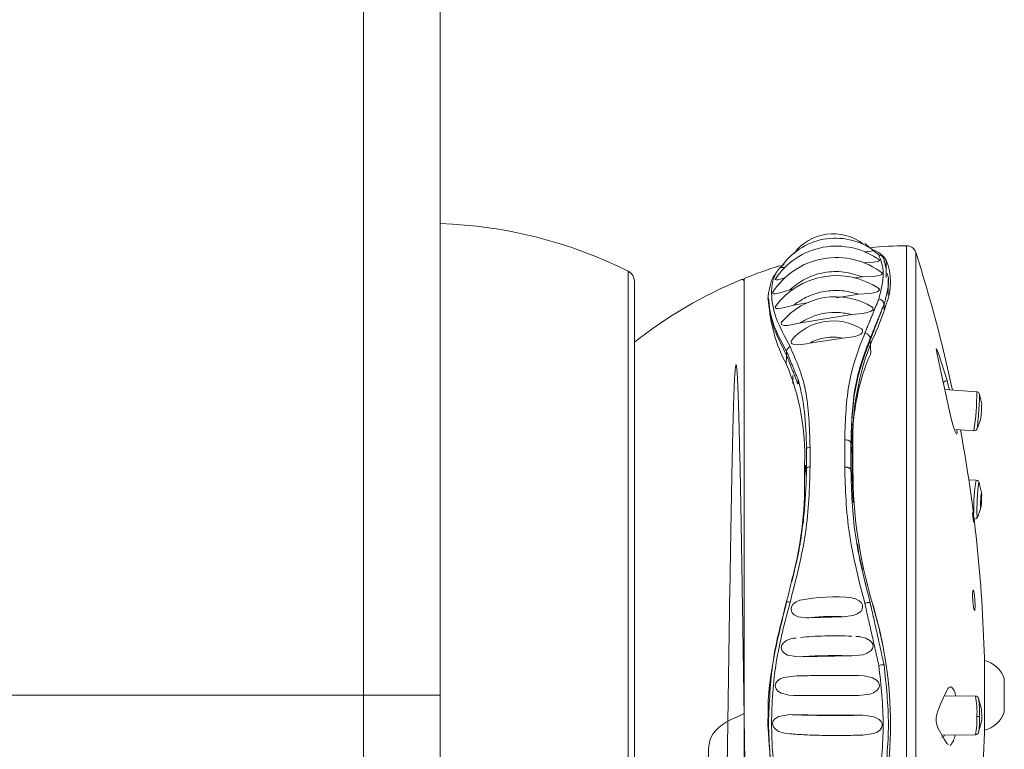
# Model space of a CAD drawing. Header units: millimetres. Extents: x 327.76 to 328.08, y 267.5 to 269.2.
# Tile 1 of 4: x 327.8218 to 327.8848, y 267.8174 to 267.8641. Entities that reach past the tile are written whole.
import ezdxf

# ---------------------------------------------------------------- set-up
doc = ezdxf.new("R2010")
doc.units = ezdxf.units.MM
doc.layers.add('SANINDUSA', color=3, linetype='Continuous')

msp = doc.modelspace()

# ---------------------------------------------------------------- linework, layer by layer
at = {"layer": 'SANINDUSA', "linetype": 'Continuous', "lineweight": 15}
for p, q in [((327.8437740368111, 267.8208682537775), (327.8437740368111, 269.0608682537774)), ((327.8486867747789, 269.0608682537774), (327.8486867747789, 267.8208682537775)), ((327.8785646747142, 267.8496648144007), (327.8785646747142, 267.8189795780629)), ((327.8791454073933, 267.8492477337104), (327.8791454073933, 267.8192158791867)), ((327.8772653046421, 267.8476325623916), (327.8772536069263, 267.848746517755)), ((327.8607299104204, 267.7937108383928), (327.8607299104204, 267.848025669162)), ((327.8611267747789, 267.7943542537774), (327.8611267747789, 267.8473822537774)), ((327.8751623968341, 267.8476073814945), (327.8757601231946, 267.847665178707)), ((327.8773929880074, 267.8465017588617), (327.8773928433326, 267.847551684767)), ((327.8710826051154, 267.8468409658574), (327.8713455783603, 267.8469095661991)), ((327.8740684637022, 267.8463250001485), (327.8754887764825, 267.8465647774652)), ((327.8696982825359, 267.8462004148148), (327.8696982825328, 267.8461960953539)), ((327.8697170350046, 267.8463103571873), (327.8697170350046, 267.8462021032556)), ((327.8697170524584, 267.8460919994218), (327.8697170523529, 267.8459442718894)), ((327.8713430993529, 267.8458649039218), (327.8722749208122, 267.8460222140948)), ((327.8771243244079, 267.8455147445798), (327.8771196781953, 267.8459069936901)), ((327.871766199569, 267.8447303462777), (327.8750562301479, 267.8452565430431)), ((327.8723478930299, 267.8434237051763), (327.8744808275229, 267.8437424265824)), ((327.8762351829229, 267.8436263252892), (327.8762351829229, 267.8437346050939)), ((327.8762808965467, 267.8427861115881), (327.8762353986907, 267.8436224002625)), ((327.8708788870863, 267.8428964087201), (327.8708788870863, 267.842633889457)), ((327.8708770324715, 267.8425783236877), (327.8708606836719, 267.8420885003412)), ((327.8830527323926, 267.8403066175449), (327.8810029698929, 267.8404530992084)), ((327.8833736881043, 267.8395298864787), (327.8832291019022, 267.8401296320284)), ((327.8817139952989, 267.8378959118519), (327.8828745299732, 267.8378129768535)), ((327.881794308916, 267.837640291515), (327.8817847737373, 267.8378908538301)), ((327.8746007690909, 267.8372246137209), (327.8746007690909, 267.8354805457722)), ((327.8721589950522, 267.8356065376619), (327.8721589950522, 267.836487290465)), ((327.8723835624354, 267.8355095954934), (327.8723835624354, 267.8367699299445)), ((327.8749970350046, 267.8368435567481), (327.8750748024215, 267.8363247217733)), ((327.8751300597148, 267.8353186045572), (327.8751300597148, 267.8368497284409)), ((327.8750748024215, 267.8363247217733), (327.8750748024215, 267.8348438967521)), ((327.8720320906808, 267.8348514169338), (327.8720320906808, 267.8356870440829)), ((327.8721589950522, 267.8356065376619), (327.8720320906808, 267.8348514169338)), ((327.8720978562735, 267.8355975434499), (327.8720978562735, 267.8353544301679)), ((327.8749970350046, 267.8353130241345), (327.8750748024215, 267.8348438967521)), ((327.8750748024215, 267.8348438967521), (327.8751419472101, 267.8332203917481)), ((327.8830250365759, 267.8346444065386), (327.882546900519, 267.8346679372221)), ((327.8833620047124, 267.8338595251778), (327.8832131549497, 267.8344577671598)), ((327.8828893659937, 267.8321480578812), (327.8829021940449, 267.8321474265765)), ((327.8708788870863, 267.8268701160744), (327.8708788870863, 267.8268515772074)), ((327.8762351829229, 267.8267923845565), (327.8762351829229, 267.8268000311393)), ((327.8764148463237, 267.8265624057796), (327.8763688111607, 267.826801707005)), ((327.87234789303, 267.8258341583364), (327.8744808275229, 267.8259043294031)), ((327.8701285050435, 267.8237369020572), (327.8701284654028, 267.8237367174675)), ((327.871766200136, 267.8233431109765), (327.875056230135, 267.8233976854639)), ((327.8835440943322, 267.8232682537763), (327.8835440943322, 267.8207108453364)), ((327.8848230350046, 267.8219482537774), (327.8848230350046, 267.8197882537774)), ((327.8048559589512, 267.8208682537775), (327.8437740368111, 267.8208682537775)), ((327.8486867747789, 267.8208682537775), (327.8437740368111, 267.8208682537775)), ((327.8437740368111, 267.7257825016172), (327.8437740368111, 267.8208682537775)), ((327.8486867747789, 267.8208682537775), (327.8486867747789, 267.730781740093)), ((327.8829573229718, 267.8208335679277), (327.8809727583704, 267.8208235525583)), ((327.8835440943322, 267.8207108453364), (327.8835440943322, 267.8184682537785)), ((327.8833436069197, 267.8200711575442), (327.8831646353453, 267.820639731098)), ((327.8696982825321, 267.8190791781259), (327.8696982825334, 267.8190790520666)), ((327.8697170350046, 267.8190792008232), (327.8697170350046, 267.8190715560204)), ((327.8785646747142, 267.8189795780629), (327.8785646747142, 267.7920716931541)), ((327.8791454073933, 267.8192158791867), (327.8791454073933, 267.7924887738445)), ((327.883167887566, 267.8185245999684), (327.8833410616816, 267.8191066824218)), ((327.8808242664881, 267.8183227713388), (327.8829699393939, 267.8183335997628)), ((327.8811540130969, 267.8177639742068), (327.8812402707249, 267.8177147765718))]:
    msp.add_line(p, q, dxfattribs=at)
at = {"layer": 'SANINDUSA', "linetype": 'Continuous', "lineweight": 15, "flags": 128}
for points in [[(327.8758728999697, 267.8492599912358), (327.8760379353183, 267.8492739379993), (327.8762880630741, 267.8493092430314), (327.8763735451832, 267.8493329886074), (327.8764133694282, 267.8493617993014), (327.8763986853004, 267.8493883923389)], [(327.8757763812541, 267.8485612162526), (327.8761997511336, 267.8485806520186), (327.8764544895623, 267.8486037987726), (327.8766795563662, 267.8486418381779), (327.8767725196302, 267.8486731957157), (327.87681954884, 267.8487135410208), (327.8768087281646, 267.8487519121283), (327.8767798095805, 267.8487721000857)], [(327.8705449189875, 267.8482977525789), (327.8705321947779, 267.8482829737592), (327.8705442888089, 267.8482621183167), (327.8705898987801, 267.8482586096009), (327.8707048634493, 267.8482765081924), (327.8707887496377, 267.8482982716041)], [(327.8757601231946, 267.847665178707), (327.8764438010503, 267.8476955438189), (327.8766738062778, 267.8477238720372), (327.8768744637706, 267.8477709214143), (327.8769645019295, 267.8478134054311), (327.8770058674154, 267.8478673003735), (327.8769900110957, 267.8479173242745), (327.8769468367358, 267.8479533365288)], [(327.8701743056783, 267.8475531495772), (327.8701548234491, 267.8475263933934), (327.8701634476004, 267.8474932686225), (327.8702053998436, 267.847480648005), (327.8703128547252, 267.8474873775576), (327.8705404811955, 267.8475382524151), (327.870783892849, 267.8476132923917)], [(327.8700071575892, 267.8466964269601), (327.8699827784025, 267.8466558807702), (327.8699898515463, 267.8466101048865), (327.8700316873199, 267.8465871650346), (327.8701380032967, 267.8465817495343), (327.8703592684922, 267.8466186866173), (327.8708158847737, 267.8467507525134), (327.8710826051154, 267.8468409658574)], [(327.8754887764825, 267.8465647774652), (327.8761997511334, 267.8466097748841), (327.8764544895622, 267.8466484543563), (327.8766795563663, 267.8467120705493), (327.8767725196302, 267.8467633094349), (327.8768195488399, 267.8468275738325), (327.8768087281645, 267.8468871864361), (327.8767602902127, 267.846938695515)], [(327.8701941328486, 267.8458079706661), (327.8701548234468, 267.8457342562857), (327.8701634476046, 267.8456802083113), (327.8702053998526, 267.8456492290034), (327.8703128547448, 267.845631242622), (327.8705404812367, 267.8456521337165), (327.871027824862, 267.8457696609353), (327.8713430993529, 267.8458649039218)], [(327.8750562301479, 267.8452565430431), (327.875751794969, 267.8453197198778), (327.8760379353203, 267.8453753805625), (327.8762880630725, 267.845467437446), (327.8763735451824, 267.8455304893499), (327.8764133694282, 267.8456059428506), (327.8763986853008, 267.8456742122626), (327.8763467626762, 267.8457331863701)], [(327.8705701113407, 267.8447746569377), (327.870532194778, 267.8446871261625), (327.8705442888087, 267.8446248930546), (327.8705898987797, 267.8445844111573), (327.8707048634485, 267.8445526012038), (327.8709454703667, 267.8445559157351), (327.8714617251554, 267.8446523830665), (327.871766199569, 267.8447303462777)], [(327.8744808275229, 267.8437424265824), (327.8751362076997, 267.8438282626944), (327.8753971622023, 267.8438980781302), (327.8756226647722, 267.8440063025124), (327.8757114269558, 267.8440887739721), (327.8757488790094, 267.8441837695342), (327.875729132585, 267.8442663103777), (327.8756686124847, 267.8443372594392)], [(327.8711991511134, 267.8436097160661), (327.8711640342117, 267.8435074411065), (327.8711821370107, 267.8434313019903), (327.871237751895, 267.8433762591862), (327.871369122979, 267.8433276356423), (327.8716262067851, 267.8433125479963), (327.8721555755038, 267.8433841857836), (327.8723478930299, 267.8434237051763)], [(327.8811540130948, 267.8410363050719), (327.8806266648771, 267.8427037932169), (327.8805007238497, 267.8430225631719), (327.8804748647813, 267.8430652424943), (327.8804632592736, 267.8430631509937), (327.8804622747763, 267.8430273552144), (327.8804698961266, 267.8429626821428), (327.8804955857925, 267.8428156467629), (327.8806030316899, 267.8423033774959), (327.8811540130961, 267.8397543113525)], [(327.8813111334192, 267.8404310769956), (327.8812141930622, 267.8408204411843), (327.881154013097, 267.8410363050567)], [(327.8811540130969, 267.8397543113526), (327.8813479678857, 267.8388838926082), (327.8815110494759, 267.8382512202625), (327.881652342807, 267.8377962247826), (327.8817516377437, 267.8375847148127), (327.8817594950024, 267.8375949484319)], [(327.8830828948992, 267.8379577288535), (327.8831183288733, 267.8380490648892), (327.8833024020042, 267.8385354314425), (327.883305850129, 267.8385446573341)], [(327.8746007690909, 267.8372246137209), (327.8746758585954, 267.837224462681), (327.8747492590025, 267.8372155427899), (327.8748177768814, 267.8371982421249), (327.8748784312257, 267.8371733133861), (327.8749285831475, 267.8371418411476), (327.8749660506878, 267.8371051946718), (327.8749892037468, 267.8370649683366), (327.8749970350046, 267.8370229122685)], [(327.8833753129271, 267.8336963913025), (327.8833723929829, 267.8338192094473), (327.8833640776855, 267.8338747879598), (327.8833516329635, 267.8338546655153), (327.883336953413, 267.8337619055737), (327.8833222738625, 267.8336106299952), (327.8833098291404, 267.8334238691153), (327.883301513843, 267.8332300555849), (327.8832985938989, 267.8330586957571), (327.883301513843, 267.8329358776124), (327.8833098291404, 267.8328802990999), (327.8833222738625, 267.8329004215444), (327.883336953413, 267.8329931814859), (327.8833516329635, 267.8331444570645), (327.8833640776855, 267.8333312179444), (327.8833723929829, 267.8335250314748), (327.8833753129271, 267.8336963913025)], [(327.8831183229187, 267.8323150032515), (327.8832664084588, 267.8327366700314), (327.8833216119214, 267.8328966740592)], [(327.8828475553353, 267.8319606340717), (327.8828236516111, 267.8321734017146), (327.8828052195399, 267.8323576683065), (327.8827944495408, 267.8324915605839), (327.8827924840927, 267.8325603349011), (327.8827956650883, 267.8325589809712)], [(327.8754107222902, 267.8305704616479), (327.8754948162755, 267.8299092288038), (327.8757298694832, 267.8289084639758)], [(327.8744808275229, 267.8259043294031), (327.8751362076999, 267.8259803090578), (327.8753971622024, 267.8260773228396), (327.8756226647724, 267.8262432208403), (327.8757114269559, 267.8263747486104), (327.8757488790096, 267.8265290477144), (327.8757291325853, 267.8266650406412), (327.875668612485, 267.826783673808), (327.8755265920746, 267.8269249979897), (327.8752524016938, 267.8270608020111), (327.8750691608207, 267.827089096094)], [(327.882937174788, 267.8269923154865), (327.8829178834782, 267.8272050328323), (327.8828934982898, 267.82738842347), (327.8828666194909, 267.8275227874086), (327.8828402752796, 267.8275922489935), (327.8828175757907, 267.8275881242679), (327.8828011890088, 267.8275111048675), (327.8827929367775, 267.827370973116), (327.8827936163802, 267.8271844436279), (327.8828030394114, 267.8269724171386), (327.882807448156, 267.8269070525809), (327.8828267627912, 267.8266943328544), (327.8828511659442, 267.8265109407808), (327.8828780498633, 267.8263765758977), (327.8829043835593, 267.8263071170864), (327.882927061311, 267.8263112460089), (327.8829434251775, 267.8263882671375), (327.8829516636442, 267.8265283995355), (327.8829509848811, 267.8267149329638), (327.882941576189, 267.8269269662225), (327.882937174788, 267.8269923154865)], [(327.8717382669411, 267.8269563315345), (327.8717238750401, 267.8269539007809), (327.8714862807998, 267.8268464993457), (327.8712818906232, 267.826675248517), (327.8711991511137, 267.8265412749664), (327.8711640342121, 267.8263875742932), (327.8711821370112, 267.8262556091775), (327.8712377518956, 267.8261434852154), (327.8713691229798, 267.8260129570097), (327.8716262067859, 267.8258925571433), (327.8721555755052, 267.8258293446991), (327.87234789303, 267.8258341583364), (327.87234789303, 267.8258341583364)], [(327.8712444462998, 267.8244984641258), (327.8711194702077, 267.8244795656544), (327.8708682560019, 267.8243741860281), (327.8706492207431, 267.8242009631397), (327.8705701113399, 267.8240801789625), (327.8705321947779, 267.8239382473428), (327.870544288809, 267.8238132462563), (327.8705898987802, 267.8237087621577), (327.8707048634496, 267.8235790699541), (327.870945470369, 267.8234444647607), (327.8714617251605, 267.8233466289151), (327.871766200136, 267.8233431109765), (327.871766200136, 267.8233431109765)], [(327.8714808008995, 267.8245379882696), (327.8713194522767, 267.8245208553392), (327.8712429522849, 267.8245085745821)], [(327.875056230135, 267.8233976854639), (327.8757517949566, 267.8234698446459), (327.8760379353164, 267.8235689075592), (327.8762880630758, 267.8237435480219), (327.8763735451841, 267.823864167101), (327.8764133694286, 267.8240076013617), (327.8763986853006, 267.8241361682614), (327.8763467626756, 267.8242464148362), (327.8762168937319, 267.8243858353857), (327.8759487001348, 267.82453371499), (327.8755876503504, 267.8246074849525)], [(327.8755905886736, 267.8246226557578), (327.8755378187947, 267.8246265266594), (327.8753024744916, 267.8246362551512)], [(327.8713420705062, 267.8220980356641), (327.8706933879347, 267.8220077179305), (327.8704752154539, 267.8219159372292), (327.8702828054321, 267.8217702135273), (327.870198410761, 267.8216521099), (327.8701548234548, 267.8215088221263), (327.8701634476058, 267.8213812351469), (327.8702053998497, 267.8212757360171), (327.8703128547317, 267.8211430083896), (327.8705404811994, 267.8209987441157), (327.8710278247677, 267.8208785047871), (327.8713430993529, 267.8208630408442)], [(327.8754887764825, 267.8208628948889), (327.8761997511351, 267.8209433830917), (327.8764544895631, 267.8210375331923), (327.8766795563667, 267.8211925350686), (327.8767725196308, 267.8213137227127), (327.876819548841, 267.8214605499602), (327.876808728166, 267.8215919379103), (327.8767602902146, 267.8217021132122), (327.8766370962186, 267.8218412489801), (327.876379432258, 267.8219919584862), (327.8758392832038, 267.8221165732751), (327.8754892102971, 267.8221324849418)], [(327.8813059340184, 267.8213913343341), (327.8812052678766, 267.8213103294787), (327.8811540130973, 267.8212145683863)], [(327.8811540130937, 267.8212145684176), (327.8809044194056, 267.8206761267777), (327.8807357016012, 267.8202970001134), (327.8806242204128, 267.820021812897), (327.8805519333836, 267.8198140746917), (327.8804863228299, 267.8195564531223), (327.8804682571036, 267.8194316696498), (327.8804615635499, 267.8193021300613), (327.8804670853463, 267.8191874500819), (327.880487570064, 267.8190542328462), (327.8805677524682, 267.8187949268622), (327.8809698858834, 267.8180547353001), (327.8811540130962, 267.8177639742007)], [(327.8710815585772, 267.8196322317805), (327.87036056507, 267.8195163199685), (327.8701020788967, 267.8193401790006), (327.8700239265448, 267.819228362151), (327.8699827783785, 267.8190930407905), (327.8699898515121, 267.8189614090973), (327.8700316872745, 267.8188500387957), (327.8701380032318, 267.8187109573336), (327.8703592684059, 267.8185586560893), (327.8708158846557, 267.8184262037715), (327.8710826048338, 267.8184037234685)], [(327.8757607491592, 267.8195929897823), (327.8734174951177, 267.8196035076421), (327.8710815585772, 267.8196322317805)], [(327.8757601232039, 267.8183255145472), (327.8764438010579, 267.8184146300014), (327.8766738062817, 267.8185100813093), (327.8768744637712, 267.8186601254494), (327.8769645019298, 267.8187869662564), (327.8770058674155, 267.8189381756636), (327.8769900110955, 267.8190704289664), (327.8769360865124, 267.8191836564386), (327.8768018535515, 267.8193264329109), (327.8765273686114, 267.8194758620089), (327.8759717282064, 267.8195860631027), (327.8757607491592, 267.8195929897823)], [(327.8809953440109, 267.8183236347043), (327.8809463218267, 267.8182349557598), (327.880807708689, 267.8181671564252)]]:
    msp.add_lwpolyline(points, dxfattribs=at)
at = {"layer": 'SANINDUSA', "linetype": 'Continuous', "lineweight": 15}
for centre, radius, start, end in [((327.8478044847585, 267.8222890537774), 0.02879999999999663, 63.33331268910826, 88.2444651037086), ((327.8738543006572, 267.847308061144), 0.003116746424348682, 52.00781691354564, 143.2625013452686), ((327.8740045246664, 267.8459702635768), 0.004173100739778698, 54.27427555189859, 146.7869780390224), ((327.874069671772, 267.8449475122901), 0.00468994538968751, 53.7001771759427, 147.0070896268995), ((327.8790097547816, 267.8208682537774), 0.02879999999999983, 90.88549390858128, 95.54144044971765), ((327.8760302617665, 267.8479872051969), 0.001439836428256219, 31.82727057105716, 76.40067155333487), ((327.8785739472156, 267.8490648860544), 0.0006000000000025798, 17.74288892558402, 90.88549390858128), ((327.7904500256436, 267.8208682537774), 0.09312500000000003, 12.11799736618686, 17.74288892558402), ((327.8740665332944, 267.8440684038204), 0.004837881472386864, 52.31987328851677, 147.9123360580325), ((327.8767828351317, 267.8487338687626), 0.0003369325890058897, 1.320839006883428, 89.88709327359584), ((327.8738721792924, 267.8473290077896), 0.003666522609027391, 337.2563467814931, 22.74365309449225), ((327.8604067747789, 267.8473822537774), 0.0007200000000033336, 359.9999999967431, 63.33331268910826), ((327.8789570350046, 267.8208682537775), 0.02880000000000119, 107.1692696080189, 112.0478414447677), ((327.8789570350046, 267.8208682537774), 0.02880000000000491, 112.3803415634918, 128.2508980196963), ((327.8680370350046, 267.8473879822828), 0.0001199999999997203, 0, 112.3803415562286), ((327.8740799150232, 267.8428811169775), 0.004863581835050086, 55.60795607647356, 143.9258317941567), ((327.8792235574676, 267.8466129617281), 0.009508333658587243, 183.2437681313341, 208.4141653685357), ((327.8740142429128, 267.8419320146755), 0.004464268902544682, 57.64429444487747, 141.0894575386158), ((327.8767554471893, 267.8458751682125), 0.0003656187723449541, 4.993660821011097, 85.59968842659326), ((327.8617217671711, 267.8506296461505), 0.01623265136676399, 334.464704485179, 343.1026526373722), ((327.8738641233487, 267.8413499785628), 0.00349581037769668, 58.02708763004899, 139.9328887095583), ((327.8916760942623, 267.8373321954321), 0.0165530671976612, 157.6291748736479, 181.6702184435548), ((327.8712586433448, 267.8428564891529), 0.00038184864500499, 115.141461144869, 173.9991679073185), ((327.8569502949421, 267.83623512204), 0.01509175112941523, 357.9187663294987, 22.82096167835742), ((327.8911065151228, 267.836766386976), 0.01603779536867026, 160.6321180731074, 181.5780692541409), ((327.8830183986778, 267.8375635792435), 0.003941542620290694, 118.2298025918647, 122.7604439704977), ((327.8682036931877, 267.8401145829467), 0.01485028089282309, 351.0839358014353, 0.7409340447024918), ((327.8830293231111, 267.8400858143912), 0.0002184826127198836, 349.004160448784, 83.91204967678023), ((327.8754871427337, 267.8395932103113), 0.007886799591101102, 352.3009183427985, 359.5399620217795), ((327.7904500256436, 267.8208682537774), 0.09312500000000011, 1.476779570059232, 10.52246119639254), ((327.8828980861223, 267.8380060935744), 0.0001909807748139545, 263.0343306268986, 349.8636805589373), ((327.8724225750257, 267.836378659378), 0.0003932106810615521, 95.69399668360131, 132.2233350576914), ((327.9046357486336, 267.8352615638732), 0.02950574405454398, 179.8892353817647, 196.6616303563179), ((327.8476548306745, 267.8344684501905), 0.02438026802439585, 345.0103189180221, 0.9000426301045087), ((327.8916720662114, 267.832950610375), 0.008811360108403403, 168.9171236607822, 182.2882749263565), ((327.8830166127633, 267.834429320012), 0.0002119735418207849, 358.2923221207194, 87.75737451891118), ((327.8836823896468, 267.832433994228), 0.0008311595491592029, 168.5636125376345, 200.1684006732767), ((327.8829140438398, 267.8323594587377), 0.000209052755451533, 266.9009083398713, 349.5958558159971), ((327.8738858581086, 267.8164412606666), 0.01072972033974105, 83.655324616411, 101.5441184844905), ((327.8709064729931, 267.8263180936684), 0.0005341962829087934, 69.17207413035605, 92.96007179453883), ((327.8500002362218, 267.8188580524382), 0.02753912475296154, 8.261044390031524, 16.76516678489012), ((327.8509648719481, 267.8189057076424), 0.02657679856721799, 8.270000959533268, 16.74406538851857), ((327.8770748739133, 267.8213283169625), 0.001487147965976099, 88.2735512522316, 101.2989751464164), ((327.8507913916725, 267.8189996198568), 0.02673585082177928, 351.7955801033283, 8.20441994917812), ((327.8831259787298, 267.8213482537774), 0.001800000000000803, 19.47122063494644, 76.56827816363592), ((327.8809363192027, 267.8208273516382), 0.0007519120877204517, 359.9856476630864, 54.85620296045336), ((327.8790381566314, 267.8198629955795), 0.00403755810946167, 354.8681172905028, 13.90932210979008), ((327.8829545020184, 267.8206033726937), 0.0002266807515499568, 1.475880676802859, 88.81081912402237), ((327.8794352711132, 267.8191922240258), 0.003637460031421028, 346.3464457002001, 4.882882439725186), ((327.8830876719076, 267.820593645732), 0.001092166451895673, 268.5234916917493, 277.9862208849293), ((327.8807910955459, 267.8196548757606), 0.002586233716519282, 357.7373709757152, 9.262658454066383), ((327.8813118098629, 267.8194484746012), 0.002066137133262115, 350.2505069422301, 2.893462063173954), ((327.8831259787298, 267.8203882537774), 0.001800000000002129, 283.4317218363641, 340.5287793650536), ((327.8805706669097, 267.8184266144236), 0.001096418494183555, 315.1491843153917, 354.7873363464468), ((327.7904500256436, 267.8208682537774), 0.09312500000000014, 348.9714026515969, 358.5232204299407), ((327.8829718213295, 267.8185518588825), 0.0002147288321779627, 268.995224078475, 354.1636356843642)]:
    msp.add_arc(centre, radius, start, end, dxfattribs=at)
for points in [[(327.8758879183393, 267.8498060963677), (327.8767834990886, 267.8490708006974)], [(327.877242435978, 267.8482265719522), (327.8771200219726, 267.8487410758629)], [(327.8696982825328, 267.8461960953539), (327.8697170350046, 267.8462780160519)], [(327.8697170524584, 267.8460919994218), (327.8696982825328, 267.8461960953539)], [(327.8767834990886, 267.8462397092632), (327.8758879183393, 267.8440604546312)], [(327.8771200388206, 267.8459082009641), (327.8762351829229, 267.8436263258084)], [(327.8762351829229, 267.8437346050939), (327.8771196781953, 267.84590699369)], [(327.8708788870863, 267.8428964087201), (327.8716169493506, 267.8410739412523)], [(327.8762808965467, 267.8427861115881), (327.8759763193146, 267.8420850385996)], [(327.8708788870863, 267.842633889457), (327.8716065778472, 267.8407905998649)], [(327.8716065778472, 267.8407905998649), (327.8716169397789, 267.8410738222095)], [(327.8721589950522, 267.836487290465), (327.8721583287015, 267.8366698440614)], [(327.8749970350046, 267.8370229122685), (327.8749970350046, 267.8353003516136)], [(327.8721583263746, 267.835417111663), (327.8721589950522, 267.8356065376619)], [(327.8716169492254, 267.8298744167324), (327.8708788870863, 267.8268515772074)], [(327.8716065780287, 267.8298418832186), (327.8708788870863, 267.8268701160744)], [(327.8716169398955, 267.8298743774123), (327.8716065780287, 267.8298418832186)], [(327.8758879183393, 267.8267600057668), (327.8767834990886, 267.8227866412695)], [(327.8762351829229, 267.8268000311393), (327.8771196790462, 267.82281478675)], [(327.8771196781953, 267.82281478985), (327.8762351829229, 267.8267923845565)], [(327.8696982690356, 267.8190793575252), (327.8697297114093, 267.819500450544)]]:
    msp.add_open_spline(points, degree=1, dxfattribs=at)
for points, knots in [([(327.871096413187, 267.8432021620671), (327.8707617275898, 267.8438274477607), (327.8700937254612, 267.8450754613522), (327.869842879, 267.8466344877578), (327.8700242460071, 267.8478293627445), (327.8705330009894, 267.8483295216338), (327.8707174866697, 267.8485108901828)], [0, 0, 0, 0, 0.2800244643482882, 0.5589034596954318, 0.840048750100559, 1, 1, 1, 1]), ([(327.8767834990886, 267.8490708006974), (327.8769251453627, 267.8487071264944), (327.8772084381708, 267.8479797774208), (327.8769251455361, 267.8468197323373), (327.8767834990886, 267.8462397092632)], [0, 0, 0, 0, 0.4999995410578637, 1, 1, 1, 1]), ([(327.870199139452, 267.8478590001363), (327.8701340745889, 267.847799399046), (327.8697691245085, 267.8474650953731), (327.8696191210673, 267.8458671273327), (327.8697170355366, 267.8463103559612), (327.8697170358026, 267.8463103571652)], [0, 0, 0, 0, 0.1782838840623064, 0.999997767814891, 1, 1, 1, 1]), ([(327.8710826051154, 267.8468409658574), (327.8714055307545, 267.8470979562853), (327.8720492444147, 267.8476102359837), (327.8732710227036, 267.8479901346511), (327.874557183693, 267.848050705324), (327.8753585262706, 267.8477938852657), (327.8757601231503, 267.8476651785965)], [0, 0, 0, 0, 0.2511823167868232, 0.5007019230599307, 0.7497742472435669, 1, 1, 1, 1]), ([(327.8771200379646, 267.8459082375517), (327.8772853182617, 267.846530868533), (327.8774944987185, 267.8473188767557), (327.8773531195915, 267.8477876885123), (327.8773234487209, 267.8478860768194)], [0, 0, 0, 0, 0.7901325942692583, 1, 1, 1, 1]), ([(327.8681570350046, 267.8456640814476), (327.8681570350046, 267.8462358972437), (327.8681570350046, 267.847341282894), (327.8681570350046, 267.8474716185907), (327.8681570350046, 267.8475345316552)], [0, 0, 0, 0, 0.51729981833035, 1, 1, 1, 1]), ([(327.8713430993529, 267.8458649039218), (327.8716385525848, 267.8460660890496), (327.8722274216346, 267.8464670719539), (327.8732979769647, 267.8467700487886), (327.8744183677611, 267.846836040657), (327.8751313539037, 267.8466553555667), (327.8754887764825, 267.8465647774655)], [0, 0, 0, 0, 0.2511814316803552, 0.5006307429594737, 0.7496643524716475, 1, 1, 1, 1]), ([(327.8681570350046, 267.8460140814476), (327.8681570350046, 267.8458252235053), (327.8681570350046, 267.8451786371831), (327.8681570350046, 267.8430643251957), (327.8681570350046, 267.8398030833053), (327.8681570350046, 267.8357549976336), (327.8681570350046, 267.8311507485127), (327.8681570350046, 267.8261468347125), (327.8681570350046, 267.8209421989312), (327.8681570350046, 267.8157307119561), (327.8681570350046, 267.8107305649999), (327.8681570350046, 267.8060683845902), (327.8681570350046, 267.8034678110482), (327.8681570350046, 267.8021675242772)], [0, 0, 0, 0, 0.03962491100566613, 0.1356624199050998, 0.231699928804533, 0.3277374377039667, 0.4237749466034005, 0.5198124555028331, 0.6158499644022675, 0.7118874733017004, 0.8079249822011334, 0.9039624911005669, 1, 1, 1, 1]), ([(327.8708788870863, 267.842633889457), (327.8705421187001, 267.8433034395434), (327.8698685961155, 267.8446425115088), (327.8697675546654, 267.8456822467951), (327.8697170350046, 267.8462021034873)], [0, 0, 0, 0, 0.5000105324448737, 1, 1, 1, 1]), ([(327.8697170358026, 267.8463103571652), (327.8697670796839, 267.8458013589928), (327.869867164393, 267.8447833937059), (327.8705416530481, 267.8435253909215), (327.8708788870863, 267.84289640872)], [0, 0, 0, 0, 0.5000152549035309, 1, 1, 1, 1]), ([(327.8681570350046, 267.794202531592), (327.8681570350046, 267.7941917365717), (327.8681570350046, 267.7940224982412), (327.8681570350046, 267.794654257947), (327.8681570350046, 267.7961591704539), (327.8681570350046, 267.798725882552), (327.8681570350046, 267.8021134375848), (327.8681570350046, 267.8062297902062), (327.8681570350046, 267.8109065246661), (327.8681570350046, 267.8159666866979), (327.8681570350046, 267.8212149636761), (327.8681570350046, 267.8264503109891), (327.8681570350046, 267.8314698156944), (327.8681570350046, 267.8360868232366), (327.8681570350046, 267.8401006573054), (327.8681570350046, 267.8434438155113), (327.8681570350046, 267.8449239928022), (327.8681570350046, 267.8456640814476)], [0, 0, 0, 0, 0.004842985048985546, 0.07592562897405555, 0.1470082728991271, 0.2180909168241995, 0.2891735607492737, 0.3602562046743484, 0.4313388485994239, 0.5024214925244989, 0.5735041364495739, 0.6445867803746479, 0.7156694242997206, 0.7867520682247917, 0.857834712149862, 0.9289173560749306, 1, 1, 1, 1]), ([(327.871766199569, 267.8447303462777), (327.8720071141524, 267.8448700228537), (327.8724869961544, 267.8451482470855), (327.8733287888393, 267.8453633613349), (327.8742049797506, 267.8454224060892), (327.8747718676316, 267.8453119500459), (327.8750562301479, 267.8452565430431)], [0, 0, 0, 0, 0.2513170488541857, 0.5006028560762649, 0.7494922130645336, 1, 1, 1, 1]), ([(327.8758879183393, 267.8440604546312), (327.8755014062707, 267.8430653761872), (327.874728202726, 267.8410747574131), (327.8746432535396, 267.8385081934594), (327.8746007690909, 267.8372246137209)], [0, 0, 0, 0, 0.4998839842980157, 1, 1, 1, 1]), ([(327.8762351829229, 267.8437346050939), (327.8762288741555, 267.8437663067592), (327.8762185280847, 267.8438182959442), (327.8761751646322, 267.8438884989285), (327.8761258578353, 267.8439442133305), (327.876065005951, 267.8439915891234), (327.8759856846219, 267.8440355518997), (327.8759249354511, 267.8440510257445), (327.8758879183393, 267.8440604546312)], [0, 0, 0, 0, 0.2149901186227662, 0.3525733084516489, 0.5003442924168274, 0.6481913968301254, 0.7856277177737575, 1, 1, 1, 1]), ([(327.8723478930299, 267.8434237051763), (327.8725075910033, 267.8435025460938), (327.8728252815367, 267.8436593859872), (327.8733670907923, 267.8437839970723), (327.8739286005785, 267.8438239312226), (327.8742961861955, 267.8437696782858), (327.8744808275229, 267.8437424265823)], [0, 0, 0, 0, 0.2516497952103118, 0.5006122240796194, 0.7491533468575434, 1, 1, 1, 1]), ([(327.8749970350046, 267.8370229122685), (327.8750375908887, 267.8382825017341), (327.8751186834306, 267.8408010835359), (327.8758630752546, 267.8427569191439), (327.8762351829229, 267.8437346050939)], [0, 0, 0, 0, 0.5001185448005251, 1, 1, 1, 1]), ([(327.8749970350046, 267.8368435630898), (327.8750382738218, 267.8381041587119), (327.8751207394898, 267.8406249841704), (327.8758637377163, 267.8426259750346), (327.8762351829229, 267.8436263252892)], [0, 0, 0, 0, 0.5000725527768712, 1, 1, 1, 1]), ([(327.8723835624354, 267.8367699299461), (327.8723434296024, 267.8380381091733), (327.872263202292, 267.8405732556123), (327.871485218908, 267.842326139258), (327.871096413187, 267.8432021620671)], [0, 0, 0, 0, 0.5002390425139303, 1, 1, 1, 1]), ([(327.8684872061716, 267.8021356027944), (327.8684735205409, 267.8025592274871), (327.8684404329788, 267.8035834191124), (327.8683879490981, 267.8058952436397), (327.8683297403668, 267.8088783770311), (327.8682715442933, 267.8122803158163), (327.8682133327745, 267.8159649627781), (327.8681551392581, 267.8198133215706), (327.8680969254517, 267.8236969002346), (327.8680387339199, 267.827486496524), (327.8679805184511, 267.8310547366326), (327.8679223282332, 267.8342841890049), (327.8678641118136, 267.837065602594), (327.8678059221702, 267.8393073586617), (327.867747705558, 267.8409345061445), (327.8676895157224, 267.8418917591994), (327.8676312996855, 267.8421496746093), (327.8675731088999, 267.8416957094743), (327.8675148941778, 267.8405502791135), (327.8674567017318, 267.838745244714), (327.867398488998, 267.8363477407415), (327.8673402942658, 267.8334306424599), (327.8672820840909, 267.8300978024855), (327.8672238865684, 267.8264547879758), (327.8671656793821, 267.8226270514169), (327.867107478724, 267.8187402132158), (327.8670492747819, 267.814923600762), (327.8669910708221, 267.8113071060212), (327.8669328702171, 267.8080063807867), (327.8668746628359, 267.8051384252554), (327.8668164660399, 267.8027903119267), (327.866758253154, 267.8010499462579), (327.8667000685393, 267.7999652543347), (327.8666418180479, 267.799582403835), (327.8665837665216, 267.7999047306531), (327.8665250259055, 267.8009301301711), (327.8664687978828, 267.8026159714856), (327.8664032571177, 267.8049174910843), (327.8663724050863, 267.8077309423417), (327.8662121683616, 267.8110521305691), (327.8665347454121, 267.8144429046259), (327.8652480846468, 267.8184143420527), (327.8673579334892, 267.8193427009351), (327.8681570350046, 267.8196943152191)], [0, 0, 0, 0, 0.01749699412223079, 0.04230224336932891, 0.06710623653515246, 0.09191184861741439, 0.1167154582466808, 0.1415213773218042, 0.1663246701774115, 0.1911308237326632, 0.2159338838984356, 0.2407401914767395, 0.2655431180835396, 0.2903494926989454, 0.3151523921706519, 0.339958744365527, 0.3647617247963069, 0.3895679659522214, 0.4143711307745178, 0.4391771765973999, 0.4639806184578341, 0.4887863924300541, 0.5135901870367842, 0.5383956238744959, 0.5631998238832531, 0.588004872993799, 0.612809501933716, 0.6376141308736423, 0.6624191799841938, 0.6872233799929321, 0.7120288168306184, 0.7368326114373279, 0.7616383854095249, 0.7864418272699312, 0.8112478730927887, 0.8360510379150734, 0.8608572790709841, 0.885660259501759, 0.9104666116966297, 0.9352695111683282, 0.9600758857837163, 0.984878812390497, 0.9999999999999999, 0.9999999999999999, 0.9999999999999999, 0.9999999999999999]), ([(327.8712867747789, 267.8413571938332), (327.8712867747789, 267.8413006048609), (327.8712867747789, 267.841165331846), (327.8712867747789, 267.8409538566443), (327.8712867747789, 267.8408308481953)], [0, 0, 0, 0, 0.4183315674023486, 0.9999999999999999, 0.9999999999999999, 0.9999999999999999, 0.9999999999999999]), ([(327.8716259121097, 267.841041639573), (327.8716262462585, 267.8410416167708), (327.871628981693, 267.8410414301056), (327.8718167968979, 267.8403223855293), (327.8720730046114, 267.8391040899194), (327.8721282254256, 267.8374840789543), (327.8721560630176, 267.8366674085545)], [0, 0, 0, 0, 0.000942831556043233, 0.007718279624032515, 0.4997767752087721, 1, 1, 1, 1]), ([(327.8832394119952, 267.8400724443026), (327.8832381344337, 267.8400032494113), (327.8832355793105, 267.8398648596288), (327.8832159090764, 267.8394906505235), (327.8831878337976, 267.8390604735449), (327.8831542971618, 267.838623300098), (327.8831212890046, 267.8382580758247), (327.8830952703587, 267.8380206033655), (327.8830861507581, 267.8379867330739), (327.8830826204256, 267.8379736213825)], [0, 0, 0, 0, 0.1507925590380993, 0.3015851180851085, 0.452377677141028, 0.6031702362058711, 0.7539627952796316, 0.9047553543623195, 1, 1, 1, 1]), ([(327.871096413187, 267.8268173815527), (327.871485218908, 267.8283232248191), (327.872263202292, 267.831336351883), (327.8723434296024, 267.8341180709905), (327.8723835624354, 267.8355095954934)], [0, 0, 0, 0, 0.4997609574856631, 1, 1, 1, 1]), ([(327.8721560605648, 267.8354148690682), (327.8721301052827, 267.8345336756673), (327.8720911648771, 267.8332116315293), (327.8718978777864, 267.8315804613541), (327.8717731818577, 267.830755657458), (327.8717024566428, 267.8303400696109), (327.871665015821, 267.830131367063), (327.8716456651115, 267.8300264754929), (327.8716358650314, 267.8299739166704), (327.8716308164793, 267.8299472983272), (327.8716283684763, 267.8299341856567), (327.8716270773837, 267.8299275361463), (327.8716263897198, 267.8299240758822), (327.8716260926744, 267.8299225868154), (327.8716259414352, 267.8299218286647)], [0, 0, 0, 0, 0.4998657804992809, 0.7499427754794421, 0.8750052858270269, 0.9375457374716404, 0.9688173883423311, 0.9844513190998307, 0.9922670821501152, 0.9961645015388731, 0.9981437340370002, 0.9990704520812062, 0.9995267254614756, 1, 1, 1, 1]), ([(327.8723835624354, 267.8355095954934), (327.872360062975, 267.8355055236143), (327.8723130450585, 267.8354973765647), (327.8722507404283, 267.8354761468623), (327.8721967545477, 267.8354496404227), (327.8721711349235, 267.83542795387), (327.8721583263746, 267.835417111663)], [0, 0, 0, 0, 0.2498227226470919, 0.4998473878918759, 0.7499483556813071, 1, 1, 1, 1]), ([(327.8749970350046, 267.8353003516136), (327.8749955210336, 267.8353127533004), (327.8749924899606, 267.835337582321), (327.8749682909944, 267.835373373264), (327.8749307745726, 267.8354061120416), (327.8748801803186, 267.8354343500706), (327.8748190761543, 267.8354569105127), (327.8747500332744, 267.8354726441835), (327.8746760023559, 267.8354815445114), (327.8746258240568, 267.8354808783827), (327.8746007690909, 267.8354805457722)], [0, 0, 0, 0, 0.1248247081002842, 0.2499075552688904, 0.3750064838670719, 0.5000076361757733, 0.6249984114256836, 0.7501066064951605, 0.8752235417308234, 1, 1, 1, 1]), ([(327.8746007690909, 267.8354805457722), (327.8746432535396, 267.8340723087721), (327.874728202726, 267.8312564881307), (327.8755014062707, 267.8282586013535), (327.8758879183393, 267.8267600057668)], [0, 0, 0, 0, 0.5001160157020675, 1, 1, 1, 1]), ([(327.8762351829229, 267.826800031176), (327.8758637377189, 267.8282612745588), (327.8751207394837, 267.8311841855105), (327.8750382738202, 267.8339366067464), (327.8749970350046, 267.8353130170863)], [0, 0, 0, 0, 0.4999274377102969, 1, 1, 1, 1]), ([(327.8762351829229, 267.8267923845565), (327.8758630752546, 267.8282565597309), (327.8751186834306, 267.8311856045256), (327.8750375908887, 267.8339285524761), (327.8749970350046, 267.8353003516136)], [0, 0, 0, 0, 0.4998814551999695, 1, 1, 1, 1]), ([(327.8832243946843, 267.8344226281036), (327.8832213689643, 267.8344491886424), (327.8832127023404, 267.8345252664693), (327.88318743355, 267.8344666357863), (327.8831544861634, 267.8342621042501), (327.8831209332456, 267.8339159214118), (327.883092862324, 267.8334933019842), (327.8830731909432, 267.8330461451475), (327.883070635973, 267.8328019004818), (327.8830693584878, 267.832679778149)], [0, 0, 0, 0, 0.0820620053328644, 0.2350516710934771, 0.3880413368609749, 0.5410310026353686, 0.6940206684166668, 0.8470103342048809, 1, 1, 1, 1]), ([(327.8830693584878, 267.832679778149), (327.8830706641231, 267.8325798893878), (327.8830732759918, 267.8323800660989), (327.8830914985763, 267.8322532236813), (327.8831094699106, 267.8323004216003), (327.8831177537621, 267.832322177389)], [0, 0, 0, 0, 0.3501451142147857, 0.700450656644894, 1, 1, 1, 1]), ([(327.8708788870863, 267.8268515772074), (327.8705627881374, 267.8255789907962), (327.8699305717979, 267.823033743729), (327.8696191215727, 267.8203769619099), (327.8697170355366, 267.819071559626), (327.8697170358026, 267.8190715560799)], [0, 0, 0, 0, 0.4999847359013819, 0.999998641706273, 1, 1, 1, 1]), ([(327.8697170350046, 267.8190791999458), (327.8697675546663, 267.8204018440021), (327.8698685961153, 267.8230471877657), (327.8705421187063, 267.8255957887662), (327.8708788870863, 267.8268701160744)], [0, 0, 0, 0, 0.4999894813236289, 1, 1, 1, 1]), ([(327.871096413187, 267.8113591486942), (327.8707616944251, 267.812611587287), (327.8700919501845, 267.815117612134), (327.8698330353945, 267.8190594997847), (327.8700961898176, 267.8230106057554), (327.8707625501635, 267.8255467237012), (327.871096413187, 267.8268173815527)], [0, 0, 0, 0, 0.250583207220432, 0.5013960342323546, 0.7501870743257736, 1, 1, 1, 1]), ([(327.8762351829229, 267.8267923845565), (327.8762285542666, 267.8267985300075), (327.8762178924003, 267.8268084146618), (327.8761738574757, 267.8268123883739), (327.8761257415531, 267.8268104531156), (327.8760667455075, 267.826802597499), (327.8759877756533, 267.8267881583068), (327.8759261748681, 267.8267707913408), (327.8758879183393, 267.8267600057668)], [0, 0, 0, 0, 0.2221430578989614, 0.3573061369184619, 0.5003374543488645, 0.6433943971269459, 0.7785337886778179, 1, 1, 1, 1]), ([(327.87234789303, 267.8258341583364), (327.8725075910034, 267.8258515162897), (327.8728252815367, 267.8258860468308), (327.8733670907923, 267.8259134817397), (327.8739286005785, 267.8259222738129), (327.8742961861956, 267.8259103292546), (327.8744808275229, 267.825904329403)], [0, 0, 0, 0, 0.2516497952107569, 0.5006122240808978, 0.7491533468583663, 1, 1, 1, 1]), ([(327.8750563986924, 267.8246590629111), (327.8747720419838, 267.8246676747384), (327.8742052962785, 267.8246848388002), (327.8733292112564, 267.8246756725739), (327.8724869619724, 267.8246422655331), (327.8720066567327, 267.8245989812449), (327.871765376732, 267.8245772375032)], [0, 0, 0, 0, 0.2504255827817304, 0.4991182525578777, 0.7483834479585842, 1, 1, 1, 1]), ([(327.871766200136, 267.8233431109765), (327.8720071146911, 267.8233575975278), (327.8724869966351, 267.8233864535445), (327.8733287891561, 267.8234087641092), (327.8742049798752, 267.8234148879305), (327.8747718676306, 267.8234034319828), (327.8750562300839, 267.8233976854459)], [0, 0, 0, 0, 0.2513170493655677, 0.500602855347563, 0.7494922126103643, 1, 1, 1, 1]), ([(327.8767834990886, 267.8227866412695), (327.8769251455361, 267.8215089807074), (327.8772084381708, 267.8189536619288), (327.8769251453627, 267.8164288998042), (327.8767834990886, 267.8151665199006)], [0, 0, 0, 0, 0.500000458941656, 0.9999999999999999, 0.9999999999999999, 0.9999999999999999, 0.9999999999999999]), ([(327.8771200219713, 267.8151874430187), (327.8772585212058, 267.8164493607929), (327.8775355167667, 267.8189731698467), (327.8772585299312, 267.8215326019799), (327.8771200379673, 267.8228123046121)], [0, 0, 0, 0, 0.5000052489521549, 1, 1, 1, 1]), ([(327.8754892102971, 267.8221324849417), (327.8751317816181, 267.822136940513), (327.8744189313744, 267.8221458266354), (327.8732986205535, 267.8221425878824), (327.8722274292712, 267.8221276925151), (327.8716379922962, 267.8221079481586), (327.8713420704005, 267.8220980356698)], [0, 0, 0, 0, 0.250249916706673, 0.4990945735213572, 0.7485246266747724, 1, 1, 1, 1]), ([(327.8713430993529, 267.8208630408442), (327.8716385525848, 267.820862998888), (327.8722274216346, 267.8208629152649), (327.8732979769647, 267.8208628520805), (327.8744183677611, 267.8208628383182), (327.8751313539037, 267.8208628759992), (327.8754887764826, 267.8208628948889)], [0, 0, 0, 0, 0.2511814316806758, 0.5006307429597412, 0.7496643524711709, 1, 1, 1, 1]), ([(327.8831687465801, 267.8206409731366), (327.8831749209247, 267.8206247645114), (327.8831921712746, 267.8205794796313), (327.8832158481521, 267.8203295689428), (327.8832356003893, 267.8199506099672), (327.8832381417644, 267.819658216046), (327.8832394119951, 267.8195120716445)], [0, 0, 0, 0, 0.1568215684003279, 0.4381399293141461, 0.7191709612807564, 1, 1, 1, 1]), ([(327.8757607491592, 267.8195929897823), (327.8753591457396, 267.8195868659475), (327.8745579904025, 267.8195746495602), (327.8732720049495, 267.8195775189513), (327.8720494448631, 267.8195955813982), (327.8714050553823, 267.8196199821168), (327.8710815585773, 267.8196322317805)], [0, 0, 0, 0, 0.2501380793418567, 0.4989983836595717, 0.7484868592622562, 1, 1, 1, 1]), ([(327.8832394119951, 267.8195120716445), (327.883238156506, 267.8193677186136), (327.8832356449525, 267.8190789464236), (327.8832157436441, 267.8187413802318), (327.8831969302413, 267.8185502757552), (327.8831850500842, 267.8185318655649), (327.8831840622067, 267.8185303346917)], [0, 0, 0, 0, 0.3233721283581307, 0.6468923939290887, 0.970637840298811, 1, 1, 1, 1]), ([(327.8708419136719, 267.8115484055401), (327.8705320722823, 267.8123863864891), (327.8699124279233, 267.8140622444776), (327.8696012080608, 267.8203882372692), (327.869698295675, 267.8190972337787), (327.8696983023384, 267.8190971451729)], [0, 0, 0, 0, 0.5000138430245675, 0.9999656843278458, 1, 1, 1, 1]), ([(327.8697170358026, 267.8190715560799), (327.8697670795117, 267.8177554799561), (327.8698671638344, 267.8151234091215), (327.8705416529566, 267.8126194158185), (327.8708788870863, 267.8113674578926)], [0, 0, 0, 0, 0.500015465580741, 1, 1, 1, 1]), ([(327.8710826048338, 267.8184037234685), (327.8714055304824, 267.8183793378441), (327.8720492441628, 267.8183307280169), (327.8732710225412, 267.818294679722), (327.8745571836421, 267.8182889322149), (327.8753585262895, 267.8183133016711), (327.875760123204, 267.8183255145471)], [0, 0, 0, 0, 0.2511823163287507, 0.5007019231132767, 0.7497742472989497, 1, 1, 1, 1])]:
    msp.add_open_spline(points, degree=3, knots=knots, dxfattribs=at)

doc.saveas('drawing.dxf')
